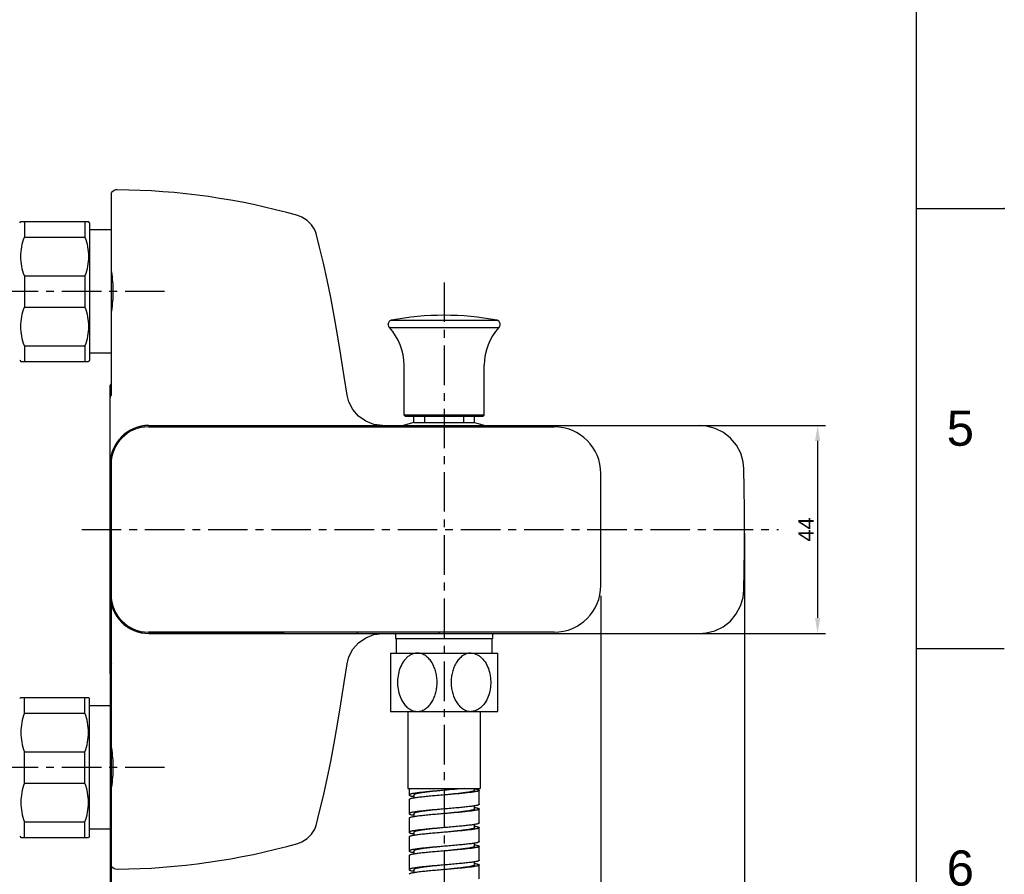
# Model space of a CAD drawing. Header units: millimetres. Extents: x 789 to 1209, y 393 to 987.
# Tile 7 of 29: x 1051 to 1209, y 583 to 720. Entities that reach past the tile are written whole.
import ezdxf

# ---------------------------------------------------------------- set-up
doc = ezdxf.new("R2010")
doc.units = ezdxf.units.MM
doc.header["$LTSCALE"] = 0.1
doc.linetypes.add('CENTERX2', pattern=[101.6, 63.5, -12.7, 12.7, -12.7])
doc.layers.add('CENTER', color=1, linetype='CENTERX2')
doc.layers.add('DIM', color=3, linetype='Continuous')
doc.styles.get("Standard").update_dxf_attribs({"font": 'arial_0.ttf'})
doc.dimstyles.new('ISO-25', dxfattribs={"dimtxt": 2.5, "dimasz": 2.5, "dimexe": 1.25, "dimexo": 0.625, "dimtad": 1, "dimtxsty": 'Standard', "dimcen": 2.5, "dimadec": 0, "dimazin": 0, "dimtfac": 1, "dimtmove": 0, "dimatfit": 3, "dimfxl": 1, "dimarcsym": 0})

# ---------------------------------------------------------------- blocks, each defined once
blk = doc.blocks.new('*D2')
at = {"layer": 'Defpoints', "color": 0, "transparency": 16777216}
for p in [(1159.52, 654.68), (1159.52, 621.23), (1179.13, 621.23)]:
    blk.add_point(p, dxfattribs=at)
at = {"layer": 'DIM', "color": 0, "lineweight": -2, "transparency": 16777216}
for p, q in [((1160.15, 654.68), (1180.38, 654.68)), ((1179.13, 652.18), (1179.13, 623.73)), ((1160.15, 621.23), (1180.38, 621.23))]:
    blk.add_line(p, q, dxfattribs=at)
at = {"layer": 'DIM', "color": 0, "transparency": 16777216}
for points in [[(1178.71, 652.18), (1179.55, 652.18), (1179.13, 654.68)], [(1178.71, 623.73), (1179.55, 623.73), (1179.13, 621.23)]]:
    blk.add_solid(points, dxfattribs=at)
at = {"layer": 'DIM', "color": 0, "transparency": 16777216, "insert": (1177.26, 637.95), "char_height": 2.5, "attachment_point": 5, "rotation": 90}
blk.add_mtext('44', dxfattribs=at)
blk = doc.blocks.new('*D3')
at = {"layer": 'Defpoints', "color": 0, "transparency": 16777216}
for p in [(1065.52, 627.89), (1144.27, 627.89), (1144.27, 550.72)]:
    blk.add_point(p, dxfattribs=at)
at = {"layer": 'DIM', "color": 0, "lineweight": -2, "transparency": 16777216}
for p, q in [((1065.52, 627.27), (1065.52, 549.47)), ((1144.27, 627.27), (1144.27, 549.47)), ((1068.02, 550.72), (1141.77, 550.72))]:
    blk.add_line(p, q, dxfattribs=at)
at = {"layer": 'DIM', "color": 0, "transparency": 16777216}
for points in [[(1068.02, 551.14), (1068.02, 550.31), (1065.52, 550.72)], [(1141.77, 551.14), (1141.77, 550.31), (1144.27, 550.72)]]:
    blk.add_solid(points, dxfattribs=at)
at = {"layer": 'DIM', "color": 0, "transparency": 16777216, "insert": (1104.9, 552.62), "char_height": 2.5, "attachment_point": 5}
blk.add_mtext('105', dxfattribs=at)
blk = doc.blocks.new('*D4')
at = {"layer": 'Defpoints', "color": 0, "transparency": 16777216}
for p in [(1167.36, 637.95), (1065.37, 627.87), (1167.36, 543.14)]:
    blk.add_point(p, dxfattribs=at)
at = {"layer": 'DIM', "color": 0, "lineweight": -2, "transparency": 16777216}
for p, q in [((1167.36, 637.33), (1167.36, 541.89)), ((1065.37, 627.24), (1065.37, 541.89)), ((1067.87, 543.14), (1164.86, 543.14))]:
    blk.add_line(p, q, dxfattribs=at)
at = {"layer": 'DIM', "color": 0, "transparency": 16777216}
for points in [[(1067.87, 543.56), (1067.87, 542.72), (1065.37, 543.14)], [(1164.86, 543.56), (1164.86, 542.72), (1167.36, 543.14)]]:
    blk.add_solid(points, dxfattribs=at)
at = {"layer": 'DIM', "color": 0, "transparency": 16777216, "insert": (1104.31, 545.04), "char_height": 2.5, "attachment_point": 5}
blk.add_mtext('136', dxfattribs=at)

msp = doc.modelspace()

# ---------------------------------------------------------------- linework, layer by layer
for p, q in [((1195.008, 406.728), (1195.008, 972.384)), ((1065.596, 659.557), (1065.596, 692.1)), ((1195.008, 689.556), (1209.15, 689.556)), ((1095.537, 688.421), (1095.537, 688.421)), ((1065.596, 686.104), (1062.071, 686.104)), ((1110.558, 671.575), (1127.585, 671.575)), ((1110.071, 670.937), (1110.071, 670.985)), ((1110.268, 670.431), (1127.875, 670.431)), ((1128.071, 670.937), (1128.071, 670.985)), ((1065.596, 666.304), (1062.071, 666.304)), ((1112.621, 656.337), (1112.621, 664.362)), ((1125.521, 656.337), (1125.521, 664.362)), ((1065.371, 614.947), (1065.371, 660.961)), ((1103.461, 659.566), (1103.461, 659.564)), ((1125.521, 656.337), (1112.621, 656.337)), ((1112.621, 656.337), (1112.846, 656.112)), ((1125.296, 656.112), (1112.846, 656.112)), ((1114.196, 655.137), (1114.196, 656.112)), ((1115.956, 655.137), (1115.956, 656.112)), ((1122.186, 656.112), (1122.186, 655.137)), ((1123.946, 655.137), (1123.946, 656.112)), ((1125.521, 656.337), (1125.296, 656.112)), ((1071.521, 654.454), (1136.771, 654.454)), ((1071.596, 654.679), (1160.142, 654.679)), ((1071.596, 654.656), (1091.89, 654.656)), ((1105.085, 654.679), (1105.084, 654.454)), ((1114.196, 655.137), (1112.486, 654.679)), ((1114.196, 655.137), (1123.946, 655.137)), ((1118.197, 654.679), (1118.197, 654.454)), ((1123.946, 655.137), (1125.657, 654.679)), ((1065.371, 648.454), (1065.394, 648.454)), ((1065.394, 627.454), (1065.394, 648.454)), ((1065.521, 648.454), (1065.521, 627.454)), ((1167.279, 647.721), (1167.279, 647.721)), ((1144.271, 628.954), (1144.271, 646.954)), ((1166.387, 637.954), (1167.362, 637.954)), ((1136.771, 621.454), (1071.521, 621.454)), ((1091.905, 621.253), (1071.596, 621.252)), ((1071.596, 621.229), (1071.596, 621.252)), ((1071.596, 621.229), (1160.135, 621.229)), ((1105.084, 621.454), (1105.085, 621.229)), ((1111.271, 621.229), (1111.271, 620.404)), ((1118.197, 621.454), (1118.197, 621.229)), ((1126.871, 621.229), (1126.871, 620.404)), ((1111.271, 620.404), (1126.871, 620.404)), ((1111.384, 620.404), (1111.384, 618.079)), ((1126.759, 620.404), (1126.759, 618.079)), ((1110.446, 618.079), (1127.696, 618.079)), ((1110.446, 618.079), (1110.446, 608.704)), ((1127.696, 608.704), (1127.696, 618.079)), ((1195.008, 618.849), (1209.15, 618.849)), ((1065.596, 583.808), (1065.596, 616.351)), ((1103.461, 616.344), (1103.461, 616.342)), ((1065.596, 609.604), (1062.071, 609.604)), ((1110.446, 608.704), (1127.696, 608.704)), ((1113.259, 608.704), (1113.259, 596.329)), ((1113.259, 608.704), (1113.259, 596.329)), ((1124.884, 608.704), (1124.884, 596.329)), ((1124.884, 608.704), (1124.884, 596.329)), ((1113.259, 596.329), (1124.884, 596.329)), ((1113.446, 596.329), (1113.446, 595.279)), ((1123.946, 596.029), (1123.946, 596.329)), ((1124.696, 593.779), (1124.696, 596.029)), ((1113.446, 594.529), (1113.446, 592.279)), ((1114.196, 595.279), (1114.196, 594.776)), ((1114.196, 592.279), (1114.196, 591.775)), ((1123.946, 593.029), (1123.946, 593.533)), ((1124.696, 590.779), (1124.696, 593.029)), ((1113.446, 591.529), (1113.446, 589.279)), ((1065.596, 589.804), (1062.071, 589.804)), ((1114.196, 589.279), (1114.196, 588.778)), ((1123.946, 590.029), (1123.946, 590.53)), ((1124.696, 587.779), (1124.696, 590.029)), ((1095.537, 587.487), (1095.537, 587.487)), ((1113.446, 588.529), (1113.446, 586.279)), ((1123.946, 587.029), (1123.946, 587.533)), ((1114.196, 586.279), (1114.196, 585.775)), ((1124.696, 584.779), (1124.696, 587.029)), ((1113.446, 585.529), (1113.446, 583.279)), ((1123.946, 584.029), (1123.946, 584.532)), ((1114.196, 583.279), (1114.196, 582.776)), ((1124.696, 581.779), (1124.696, 584.029))]:
    msp.add_line(p, q)
at = {"color": 7, "linetype": 'Continuous'}
for p, q in [((1050.821, 687.267), (1051.009, 687.454)), ((1051.009, 687.454), (1061.884, 687.454)), ((1051.571, 687.454), (1051.571, 684.948)), ((1061.321, 687.454), (1061.321, 684.948)), ((1062.071, 687.267), (1061.884, 687.454)), ((1062.071, 687.267), (1062.071, 665.142)), ((1051.571, 684.948), (1061.321, 684.948)), ((1051.571, 678.71), (1051.571, 673.698)), ((1051.571, 678.71), (1061.321, 678.71)), ((1061.321, 678.71), (1061.321, 673.698)), ((1051.571, 673.698), (1061.321, 673.698)), ((1051.571, 667.46), (1051.571, 664.954)), ((1051.571, 667.46), (1061.321, 667.46)), ((1061.321, 667.46), (1061.321, 664.954)), ((1050.821, 665.142), (1051.009, 664.954)), ((1062.071, 665.142), (1061.884, 664.954)), ((1051.009, 664.954), (1061.884, 664.954)), ((1050.821, 610.766), (1051.009, 610.954)), ((1051.009, 610.954), (1061.884, 610.954)), ((1051.571, 608.448), (1051.571, 610.954)), ((1061.321, 608.448), (1061.321, 610.954)), ((1062.071, 610.766), (1061.884, 610.954)), ((1062.071, 588.641), (1062.071, 610.766)), ((1051.571, 608.448), (1061.321, 608.448)), ((1051.571, 597.198), (1051.571, 602.21)), ((1051.571, 602.21), (1061.321, 602.21)), ((1061.321, 597.198), (1061.321, 602.21)), ((1051.571, 597.198), (1061.321, 597.198)), ((1051.571, 588.454), (1051.571, 590.96)), ((1051.571, 590.96), (1061.321, 590.96)), ((1061.321, 588.454), (1061.321, 590.96)), ((1050.821, 588.641), (1051.009, 588.454)), ((1051.009, 588.454), (1061.884, 588.454)), ((1062.071, 588.641), (1061.884, 588.454))]:
    msp.add_line(p, q, dxfattribs=at)
for points in [[(1098.473, 685.539), (1098.26, 686.102), (1097.771, 686.923), (1097.068, 687.644), (1096.212, 688.171), (1095.537, 688.421)], [(1103.461, 659.564), (1102.995, 662.568), (1102.457, 665.988), (1101.924, 669.232), (1101.385, 672.316), (1100.833, 675.252), (1100.263, 678.055), (1099.671, 680.74), (1099.057, 683.309), (1098.473, 685.539)], [(1109.169, 654.679), (1107.792, 654.846), (1106.478, 655.344), (1105.317, 656.151), (1104.389, 657.213), (1103.753, 658.451), (1103.463, 659.566)], [(1167.279, 647.721), (1167.167, 648.83), (1166.766, 650.204), (1166.083, 651.496), (1165.14, 652.633), (1163.978, 653.551), (1162.663, 654.209), (1161.271, 654.586), (1160.142, 654.679)], [(1167.362, 637.954), (1167.353, 641.128), (1167.324, 644.553), (1167.279, 647.721)], [(1167.279, 628.187), (1167.324, 631.334), (1167.353, 634.759), (1167.362, 637.954)], [(1160.135, 621.229), (1161.233, 621.317), (1162.616, 621.684), (1163.931, 622.33), (1165.102, 623.238), (1166.056, 624.371), (1166.752, 625.664), (1167.162, 627.047), (1167.279, 628.187)], [(1103.463, 616.342), (1103.758, 617.469), (1104.392, 618.699), (1105.314, 619.753), (1106.468, 620.559), (1107.782, 621.06), (1109.169, 621.229)], [(1098.473, 590.369), (1099.057, 592.599), (1099.671, 595.168), (1100.263, 597.853), (1100.833, 600.656), (1101.385, 603.592), (1101.924, 606.676), (1102.457, 609.92), (1102.995, 613.34), (1103.461, 616.344)], [(1095.537, 587.487), (1096.212, 587.737), (1097.068, 588.264), (1097.771, 588.985), (1098.26, 589.806), (1098.473, 590.369)]]:
    msp.add_lwpolyline(points)
for centre, radius, start, end in [((1066.496, 691.425), 1.125, 89.52864, 143.1301), ((1065.596, 582.03), 110.524, 74.28242, 89.52864), ((1110.671, 670.985), 0.6, 100.90547, 180), ((1119.071, 627.387), 45, 79.09453, 100.90547), ((1127.471, 670.985), 0.6, 0, 79.09453), ((1110.821, 670.937), 0.75, 180, 222.39947), ((1103.621, 664.362), 9, 0, 42.39947), ((1134.521, 664.362), 9, 137.60053, 180), ((1127.321, 670.937), 0.75, 317.60053, 0), ((1071.596, 648.454), 6.225, 90, 180), ((1071.596, 648.454), 6.202, 90, 180), ((1071.521, 648.454), 6, 90, 180), ((1091.688, 646.173), 8.485, 88.43041, 88.64085), ((1136.771, 646.954), 7.5, 0, 90), ((1136.771, 628.954), 7.5, 270, 0), ((1071.596, 627.454), 6.225, 180, 270), ((1071.596, 627.454), 6.202, 180, 270), ((1071.521, 627.454), 6, 180, 270), ((1065.596, 693.878), 110.524, 270.47136, 285.71758), ((1066.496, 584.483), 1.125, 216.8699, 270.47136)]:
    msp.add_arc(centre, radius, start, end)
for points, knots in [([(1051.571, 678.71), (1051.395, 679.212), (1051.111, 680.239), (1050.958, 681.829), (1051.111, 683.42), (1051.395, 684.446), (1051.571, 684.948)], [0, 0, 0, 0, 0.2509624, 0.5, 0.7490377, 1, 1, 1, 1]), ([(1061.321, 684.948), (1061.498, 684.446), (1061.782, 683.42), (1061.935, 681.829), (1061.782, 680.239), (1061.498, 679.212), (1061.321, 678.71)], [0, 0, 0, 0, 0.2509624, 0.5, 0.7490377, 1, 1, 1, 1]), ([(1051.009, 670.579), (1051.009, 671.107), (1051.111, 672.17), (1051.395, 673.196), (1051.571, 673.698)], [0, 0, 0, 0, 0.4980818, 1, 1, 1, 1]), ([(1061.321, 673.698), (1061.498, 673.196), (1061.782, 672.17), (1061.884, 671.107), (1061.884, 670.579)], [0, 0, 0, 0, 0.5019186, 1, 1, 1, 1]), ([(1051.571, 667.46), (1051.395, 667.962), (1051.111, 668.988), (1051.009, 670.051), (1051.009, 670.579)], [0, 0, 0, 0, 0.5019186, 1, 1, 1, 1]), ([(1061.884, 670.579), (1061.884, 670.051), (1061.782, 668.989), (1061.498, 667.962), (1061.321, 667.46)], [0, 0, 0, 0, 0.4980818, 1, 1, 1, 1]), ([(1051.571, 608.448), (1051.395, 607.946), (1051.111, 606.92), (1051.009, 605.857), (1051.009, 605.329)], [0, 0, 0, 0, 0.5019186, 1, 1, 1, 1]), ([(1061.884, 605.329), (1061.884, 605.857), (1061.782, 606.92), (1061.498, 607.946), (1061.321, 608.448)], [0, 0, 0, 0, 0.4980818, 1, 1, 1, 1]), ([(1051.009, 605.329), (1051.009, 604.801), (1051.111, 603.738), (1051.395, 602.712), (1051.571, 602.21)], [0, 0, 0, 0, 0.4980818, 1, 1, 1, 1]), ([(1061.321, 602.21), (1061.498, 602.712), (1061.782, 603.738), (1061.884, 604.801), (1061.884, 605.329)], [0, 0, 0, 0, 0.5019186, 1, 1, 1, 1]), ([(1051.571, 597.198), (1051.395, 596.696), (1051.111, 595.669), (1050.958, 594.079), (1051.111, 592.489), (1051.395, 591.462), (1051.571, 590.96)], [0, 0, 0, 0, 0.2509624, 0.5, 0.7490377, 1, 1, 1, 1]), ([(1061.321, 590.96), (1061.498, 591.462), (1061.782, 592.488), (1061.935, 594.079), (1061.782, 595.669), (1061.498, 596.696), (1061.321, 597.198)], [0, 0, 0, 0, 0.2509624, 0.5, 0.7490377, 1, 1, 1, 1])]:
    msp.add_open_spline(points, degree=3, knots=knots, dxfattribs=at)
for points, knots in [([(1065.596, 679.345), (1065.707, 678.299), (1065.916, 676.202), (1065.707, 674.104), (1065.596, 673.063)], [0, 0, 0, 0, 0.5011015, 1, 1, 1, 1]), ([(1065.371, 660.961), (1065.371, 661.043), (1065.419, 661.22), (1065.529, 661.362), (1065.596, 661.426)], [0, 0, 0, 0, 0.4703585, 1, 1, 1, 1]), ([(1065.596, 659.557), (1065.531, 659.502), (1065.422, 659.386), (1065.371, 659.23), (1065.371, 659.159)], [0, 0, 0, 0, 0.5473544, 1, 1, 1, 1]), ([(1114.759, 618.079), (1114.581, 618.079), (1114.221, 618.033), (1113.711, 617.836), (1113.246, 617.529), (1112.692, 616.999), (1112.15, 616.167), (1111.74, 615.032), (1111.553, 613.82), (1111.587, 612.59), (1111.841, 611.395), (1112.167, 610.65), (1112.371, 610.308)], [0, 0, 0, 0, 0.056527, 0.1138603, 0.172513, 0.232622, 0.3564489, 0.4841042, 0.6138205, 0.7440481, 0.8733091, 1, 1, 1, 1]), ([(1114.759, 608.704), (1114.878, 608.704), (1115.117, 608.724), (1115.467, 608.813), (1115.802, 608.957), (1116.226, 609.216), (1116.699, 609.648), (1117.156, 610.28), (1117.509, 610.995), (1117.759, 611.766), (1117.908, 612.571), (1117.957, 613.392), (1117.908, 614.212), (1117.759, 615.017), (1117.509, 615.788), (1117.156, 616.503), (1116.699, 617.135), (1116.226, 617.567), (1115.802, 617.826), (1115.467, 617.97), (1115.117, 618.059), (1114.878, 618.079), (1114.759, 618.079)], [0, 0, 0, 0, 0.0286344, 0.05747, 0.0866461, 0.1162729, 0.1768874, 0.2393544, 0.3032976, 0.368303, 0.4339867, 0.5000001, 0.5660135, 0.6316972, 0.6967026, 0.7606458, 0.8231128, 0.8837273, 0.9133541, 0.9425301, 0.9713656, 1, 1, 1, 1]), ([(1123.384, 618.079), (1123.265, 618.079), (1123.026, 618.059), (1122.676, 617.97), (1122.341, 617.826), (1121.916, 617.567), (1121.444, 617.135), (1120.987, 616.503), (1120.634, 615.788), (1120.384, 615.017), (1120.235, 614.212), (1120.185, 613.392), (1120.235, 612.571), (1120.384, 611.766), (1120.634, 610.995), (1120.987, 610.28), (1121.444, 609.648), (1121.916, 609.216), (1122.341, 608.957), (1122.676, 608.813), (1123.026, 608.724), (1123.265, 608.704), (1123.384, 608.704)], [0, 0, 0, 0, 0.0286344, 0.05747, 0.0866461, 0.1162729, 0.1768875, 0.2393545, 0.3032977, 0.3683029, 0.4339866, 0.4999999, 0.5660133, 0.6316969, 0.6967022, 0.7606454, 0.8231125, 0.883727, 0.9133538, 0.9425299, 0.9713656, 1, 1, 1, 1]), ([(1123.384, 618.079), (1123.562, 618.079), (1123.921, 618.033), (1124.431, 617.836), (1124.897, 617.529), (1125.45, 617), (1125.992, 616.167), (1126.402, 615.033), (1126.589, 613.821), (1126.556, 612.591), (1126.302, 611.396), (1125.977, 610.651), (1125.773, 610.309)], [0, 0, 0, 0, 0.0565318, 0.1138677, 0.1725168, 0.2326184, 0.3564271, 0.4840737, 0.6137926, 0.744028, 0.8732987, 1, 1, 1, 1]), ([(1065.371, 616.749), (1065.371, 616.678), (1065.422, 616.522), (1065.531, 616.406), (1065.596, 616.351)], [0, 0, 0, 0, 0.4526447, 1, 1, 1, 1]), ([(1065.596, 614.482), (1065.529, 614.546), (1065.419, 614.688), (1065.371, 614.865), (1065.371, 614.947)], [0, 0, 0, 0, 0.5296406, 1, 1, 1, 1]), ([(1112.371, 610.308), (1112.505, 610.083), (1112.806, 609.662), (1113.281, 609.224), (1113.708, 608.961), (1114.046, 608.815), (1114.398, 608.725), (1114.639, 608.704), (1114.759, 608.704)], [0, 0, 0, 0, 0.2610563, 0.5143422, 0.6381195, 0.7599923, 0.8804218, 1, 1, 1, 1]), ([(1125.773, 610.309), (1125.639, 610.084), (1125.337, 609.662), (1124.863, 609.224), (1124.436, 608.961), (1124.097, 608.815), (1123.745, 608.725), (1123.504, 608.704), (1123.384, 608.704)], [0, 0, 0, 0, 0.2610606, 0.5143465, 0.638124, 0.7599966, 0.8804227, 1, 1, 1, 1]), ([(1065.596, 602.845), (1065.707, 601.799), (1065.916, 599.702), (1065.707, 597.604), (1065.596, 596.563)], [0, 0, 0, 0, 0.5011015, 1, 1, 1, 1]), ([(1119.071, 596.029), (1118.706, 595.998), (1117.988, 595.937), (1116.946, 595.845), (1115.986, 595.754), (1115.254, 595.675), (1114.737, 595.61), (1114.409, 595.564), (1114.126, 595.518), (1113.89, 595.472), (1113.725, 595.432), (1113.619, 595.398), (1113.558, 595.375), (1113.51, 595.352), (1113.469, 595.326), (1113.446, 595.297), (1113.446, 595.279)], [0, 0, 0, 0, 0.1928484, 0.3783298, 0.5493975, 0.6995441, 0.7649706, 0.8231275, 0.8734925, 0.9156219, 0.9492045, 0.9627335, 0.9740913, 0.98332, 0.9905221, 1, 1, 1, 1]), ([(1119.071, 596.029), (1118.754, 595.998), (1118.132, 595.937), (1117.229, 595.845), (1116.397, 595.754), (1115.763, 595.675), (1115.315, 595.61), (1115.03, 595.564), (1114.785, 595.517), (1114.581, 595.472), (1114.419, 595.426), (1114.313, 595.386), (1114.251, 595.352), (1114.215, 595.325), (1114.196, 595.296), (1114.196, 595.279)], [0, 0, 0, 0, 0.1922244, 0.3771341, 0.5477048, 0.6974865, 0.7627926, 0.8208854, 0.8712466, 0.9134552, 0.947217, 0.9724269, 0.9819091, 0.989456, 1, 1, 1, 1]), ([(1122.378, 596.329), (1121.855, 596.274), (1120.753, 596.172), (1119.651, 596.078), (1119.071, 596.029)], [0, 0, 0, 0, 0.4744712, 1, 1, 1, 1]), ([(1123.946, 596.029), (1123.946, 596.012), (1123.928, 595.983), (1123.892, 595.956), (1123.83, 595.922), (1123.724, 595.882), (1123.562, 595.836), (1123.358, 595.791), (1123.112, 595.744), (1122.828, 595.698), (1122.38, 595.633), (1121.746, 595.554), (1120.913, 595.463), (1120.01, 595.371), (1119.388, 595.31), (1119.071, 595.279)], [0, 0, 0, 0, 0.0105451, 0.018091, 0.0275721, 0.0527843, 0.0865437, 0.1287546, 0.1791136, 0.2372084, 0.3025128, 0.4522947, 0.6228657, 0.8077756, 1, 1, 1, 1]), ([(1124.696, 596.029), (1124.696, 596.011), (1124.673, 595.982), (1124.633, 595.956), (1124.585, 595.933), (1124.524, 595.91), (1124.418, 595.876), (1124.253, 595.836), (1124.017, 595.791), (1123.734, 595.744), (1123.406, 595.698), (1122.889, 595.633), (1122.157, 595.554), (1121.197, 595.463), (1120.155, 595.371), (1119.437, 595.31), (1119.071, 595.279)], [0, 0, 0, 0, 0.0094797, 0.0166812, 0.0259067, 0.0372656, 0.050798, 0.0843756, 0.1265098, 0.1768704, 0.235031, 0.3004543, 0.4506027, 0.6216683, 0.8071562, 1, 1, 1, 1]), ([(1123.95, 596.278), (1124.058, 596.259), (1124.209, 596.231), (1124.394, 596.187), (1124.5, 596.157), (1124.584, 596.126), (1124.651, 596.094), (1124.696, 596.055), (1124.696, 596.029)], [0, 0, 0, 0, 0.4080516, 0.5722964, 0.709371, 0.8192817, 0.9026038, 1, 1, 1, 1]), ([(1113.446, 595.279), (1113.446, 595.253), (1113.49, 595.215), (1113.556, 595.183), (1113.639, 595.153), (1113.742, 595.123), (1113.923, 595.079), (1114.071, 595.051), (1114.176, 595.033)], [0, 0, 0, 0, 0.0978959, 0.181261, 0.2911154, 0.4281278, 0.592223, 1, 1, 1, 1]), ([(1119.071, 595.279), (1118.706, 595.248), (1117.988, 595.187), (1116.946, 595.095), (1115.986, 595.004), (1115.254, 594.925), (1114.737, 594.86), (1114.409, 594.814), (1114.126, 594.767), (1113.89, 594.722), (1113.725, 594.682), (1113.619, 594.648), (1113.558, 594.625), (1113.51, 594.602), (1113.469, 594.576), (1113.446, 594.547), (1113.446, 594.529)], [0, 0, 0, 0, 0.1928436, 0.3783311, 0.5493962, 0.6995442, 0.7649696, 0.8231282, 0.8734903, 0.9156234, 0.9492016, 0.9627324, 0.9740932, 0.9833196, 0.9905194, 1, 1, 1, 1]), ([(1124.696, 593.779), (1124.696, 593.761), (1124.673, 593.732), (1124.633, 593.706), (1124.585, 593.683), (1124.524, 593.66), (1124.418, 593.626), (1124.253, 593.586), (1124.017, 593.541), (1123.734, 593.494), (1123.406, 593.448), (1122.889, 593.383), (1122.157, 593.304), (1121.197, 593.213), (1120.155, 593.121), (1119.437, 593.06), (1119.071, 593.029)], [0, 0, 0, 0, 0.0094797, 0.0166812, 0.0259067, 0.0372656, 0.050798, 0.0843756, 0.1265098, 0.1768704, 0.235031, 0.3004543, 0.4506027, 0.6216683, 0.8071562, 1, 1, 1, 1]), ([(1119.071, 593.029), (1118.706, 592.998), (1117.988, 592.937), (1116.946, 592.845), (1115.986, 592.754), (1115.254, 592.675), (1114.737, 592.61), (1114.409, 592.564), (1114.126, 592.517), (1113.89, 592.472), (1113.725, 592.432), (1113.619, 592.398), (1113.558, 592.375), (1113.51, 592.352), (1113.469, 592.326), (1113.446, 592.297), (1113.446, 592.279)], [0, 0, 0, 0, 0.1928436, 0.3783311, 0.5493962, 0.6995442, 0.7649696, 0.8231282, 0.8734903, 0.9156234, 0.9492016, 0.9627324, 0.9740932, 0.9833196, 0.9905194, 1, 1, 1, 1]), ([(1113.446, 592.279), (1113.446, 592.253), (1113.491, 592.215), (1113.558, 592.183), (1113.641, 592.152), (1113.746, 592.122), (1113.929, 592.078), (1114.078, 592.05), (1114.185, 592.032)], [0, 0, 0, 0, 0.097628, 0.1809513, 0.290857, 0.4278973, 0.5920624, 1, 1, 1, 1]), ([(1119.071, 592.279), (1118.706, 592.248), (1117.988, 592.187), (1116.946, 592.095), (1115.986, 592.004), (1115.254, 591.925), (1114.737, 591.86), (1114.409, 591.814), (1114.126, 591.767), (1113.89, 591.722), (1113.725, 591.682), (1113.619, 591.648), (1113.558, 591.625), (1113.51, 591.602), (1113.469, 591.576), (1113.446, 591.547), (1113.446, 591.529)], [0, 0, 0, 0, 0.1928441, 0.3783322, 0.5493977, 0.6995457, 0.7649696, 0.8231289, 0.8734913, 0.9156232, 0.9492036, 0.9627351, 0.9740921, 0.983319, 0.9905218, 1, 1, 1, 1]), ([(1119.071, 593.029), (1118.754, 592.998), (1118.132, 592.937), (1117.229, 592.845), (1116.397, 592.754), (1115.763, 592.675), (1115.315, 592.61), (1115.03, 592.564), (1114.785, 592.517), (1114.581, 592.472), (1114.419, 592.426), (1114.313, 592.386), (1114.251, 592.352), (1114.215, 592.325), (1114.196, 592.296), (1114.196, 592.279)], [0, 0, 0, 0, 0.1922243, 0.3771338, 0.5477044, 0.697486, 0.7627931, 0.8208849, 0.8712472, 0.9134547, 0.9472176, 0.9724264, 0.9819093, 0.9894565, 1, 1, 1, 1]), ([(1123.946, 593.029), (1123.946, 593.012), (1123.928, 592.983), (1123.892, 592.956), (1123.83, 592.922), (1123.724, 592.882), (1123.562, 592.836), (1123.358, 592.791), (1123.112, 592.744), (1122.828, 592.698), (1122.38, 592.633), (1121.746, 592.554), (1120.913, 592.463), (1120.01, 592.371), (1119.388, 592.31), (1119.071, 592.279)], [0, 0, 0, 0, 0.0105456, 0.0180909, 0.0275717, 0.0527848, 0.0865434, 0.128755, 0.1791135, 0.2372087, 0.3025127, 0.4522948, 0.6228658, 0.8077757, 1, 1, 1, 1]), ([(1124.696, 593.029), (1124.696, 593.011), (1124.673, 592.982), (1124.633, 592.956), (1124.585, 592.933), (1124.524, 592.91), (1124.418, 592.876), (1124.253, 592.836), (1124.017, 592.791), (1123.734, 592.744), (1123.406, 592.698), (1122.889, 592.633), (1122.157, 592.554), (1121.197, 592.463), (1120.155, 592.371), (1119.437, 592.31), (1119.071, 592.279)], [0, 0, 0, 0, 0.0094795, 0.0166792, 0.0259081, 0.0372679, 0.0507968, 0.0843779, 0.1265081, 0.1768729, 0.2350291, 0.3004563, 0.450604, 0.6216688, 0.8071563, 1, 1, 1, 1]), ([(1123.966, 593.275), (1124.071, 593.257), (1124.219, 593.229), (1124.4, 593.185), (1124.504, 593.156), (1124.586, 593.125), (1124.652, 593.093), (1124.696, 593.055), (1124.696, 593.029)], [0, 0, 0, 0, 0.4077986, 0.5718854, 0.7088956, 0.81877, 0.9021168, 1, 1, 1, 1]), ([(1124.696, 590.779), (1124.696, 590.761), (1124.673, 590.732), (1124.633, 590.706), (1124.585, 590.683), (1124.524, 590.66), (1124.418, 590.626), (1124.253, 590.586), (1124.017, 590.541), (1123.734, 590.494), (1123.406, 590.448), (1122.889, 590.383), (1122.157, 590.304), (1121.197, 590.213), (1120.155, 590.121), (1119.437, 590.06), (1119.071, 590.029)], [0, 0, 0, 0, 0.0094795, 0.0166792, 0.0259081, 0.0372679, 0.0507968, 0.0843779, 0.1265081, 0.1768729, 0.2350291, 0.3004563, 0.450604, 0.6216688, 0.8071563, 1, 1, 1, 1]), ([(1119.071, 590.029), (1118.706, 589.998), (1117.988, 589.937), (1116.946, 589.845), (1115.986, 589.754), (1115.254, 589.675), (1114.737, 589.61), (1114.409, 589.564), (1114.126, 589.517), (1113.89, 589.472), (1113.725, 589.432), (1113.619, 589.398), (1113.558, 589.375), (1113.51, 589.352), (1113.469, 589.326), (1113.446, 589.297), (1113.446, 589.279)], [0, 0, 0, 0, 0.1928441, 0.3783322, 0.5493977, 0.6995457, 0.7649696, 0.8231289, 0.8734913, 0.9156232, 0.9492036, 0.9627351, 0.9740921, 0.983319, 0.9905218, 1, 1, 1, 1]), ([(1113.446, 589.279), (1113.446, 589.253), (1113.491, 589.215), (1113.557, 589.183), (1113.64, 589.152), (1113.744, 589.122), (1113.927, 589.078), (1114.076, 589.05), (1114.182, 589.032)], [0, 0, 0, 0, 0.0977182, 0.1810795, 0.2909502, 0.427978, 0.5921351, 1, 1, 1, 1]), ([(1119.071, 589.279), (1118.706, 589.248), (1117.988, 589.187), (1116.946, 589.095), (1115.986, 589.004), (1115.254, 588.925), (1114.737, 588.86), (1114.409, 588.814), (1114.126, 588.768), (1113.89, 588.722), (1113.725, 588.682), (1113.619, 588.648), (1113.558, 588.625), (1113.51, 588.602), (1113.469, 588.576), (1113.446, 588.547), (1113.446, 588.529)], [0, 0, 0, 0, 0.1928437, 0.3783312, 0.549396, 0.6995437, 0.7649709, 0.8231271, 0.8734919, 0.9156221, 0.9492032, 0.9627321, 0.9740919, 0.9833208, 0.9905205, 1, 1, 1, 1]), ([(1119.071, 590.029), (1118.754, 589.998), (1118.132, 589.937), (1117.229, 589.845), (1116.397, 589.754), (1115.763, 589.675), (1115.315, 589.61), (1115.03, 589.564), (1114.785, 589.517), (1114.581, 589.472), (1114.419, 589.426), (1114.313, 589.386), (1114.251, 589.352), (1114.215, 589.325), (1114.196, 589.296), (1114.196, 589.279)], [0, 0, 0, 0, 0.1922241, 0.3771336, 0.547704, 0.6974856, 0.7627935, 0.8208844, 0.8712476, 0.9134542, 0.947218, 0.9724261, 0.9819097, 0.9894568, 1, 1, 1, 1]), ([(1123.946, 590.029), (1123.946, 590.012), (1123.928, 589.983), (1123.892, 589.956), (1123.83, 589.922), (1123.724, 589.882), (1123.562, 589.836), (1123.358, 589.791), (1123.112, 589.744), (1122.828, 589.698), (1122.38, 589.633), (1121.746, 589.554), (1120.913, 589.463), (1120.01, 589.371), (1119.388, 589.31), (1119.071, 589.279)], [0, 0, 0, 0, 0.010546, 0.0180906, 0.0275716, 0.0527852, 0.0865434, 0.1287553, 0.1791136, 0.2372089, 0.302513, 0.4522951, 0.6228661, 0.8077758, 1, 1, 1, 1]), ([(1124.696, 590.029), (1124.696, 590.011), (1124.673, 589.982), (1124.633, 589.956), (1124.585, 589.933), (1124.524, 589.91), (1124.418, 589.876), (1124.253, 589.836), (1124.017, 589.791), (1123.734, 589.744), (1123.406, 589.698), (1122.889, 589.633), (1122.157, 589.554), (1121.197, 589.463), (1120.155, 589.371), (1119.437, 589.31), (1119.071, 589.279)], [0, 0, 0, 0, 0.0094782, 0.016681, 0.0259079, 0.0372649, 0.0507964, 0.0843768, 0.1265087, 0.1768711, 0.2350304, 0.3004543, 0.4506023, 0.6216678, 0.8071559, 1, 1, 1, 1]), ([(1123.961, 590.276), (1124.067, 590.258), (1124.216, 590.23), (1124.399, 590.186), (1124.503, 590.156), (1124.586, 590.125), (1124.652, 590.093), (1124.696, 590.055), (1124.696, 590.029)], [0, 0, 0, 0, 0.4078649, 0.572022, 0.7090498, 0.8189205, 0.9022818, 1, 1, 1, 1]), ([(1124.696, 587.779), (1124.696, 587.761), (1124.673, 587.732), (1124.633, 587.706), (1124.585, 587.683), (1124.524, 587.66), (1124.418, 587.626), (1124.253, 587.586), (1124.017, 587.541), (1123.734, 587.494), (1123.406, 587.448), (1122.889, 587.383), (1122.157, 587.304), (1121.197, 587.213), (1120.155, 587.121), (1119.437, 587.06), (1119.071, 587.029)], [0, 0, 0, 0, 0.0094782, 0.016681, 0.0259079, 0.0372649, 0.0507964, 0.0843768, 0.1265087, 0.1768711, 0.2350304, 0.3004543, 0.4506023, 0.6216678, 0.8071559, 1, 1, 1, 1]), ([(1119.071, 587.029), (1118.706, 586.998), (1117.988, 586.937), (1116.946, 586.845), (1115.986, 586.754), (1115.254, 586.675), (1114.737, 586.61), (1114.409, 586.564), (1114.126, 586.518), (1113.89, 586.472), (1113.725, 586.432), (1113.619, 586.398), (1113.558, 586.375), (1113.51, 586.352), (1113.469, 586.326), (1113.446, 586.297), (1113.446, 586.279)], [0, 0, 0, 0, 0.1928437, 0.3783312, 0.549396, 0.6995437, 0.7649709, 0.8231271, 0.8734919, 0.9156221, 0.9492032, 0.9627321, 0.9740919, 0.9833208, 0.9905205, 1, 1, 1, 1]), ([(1113.446, 586.279), (1113.446, 586.253), (1113.49, 586.215), (1113.556, 586.183), (1113.639, 586.152), (1113.742, 586.123), (1113.924, 586.079), (1114.072, 586.051), (1114.177, 586.033)], [0, 0, 0, 0, 0.0978832, 0.18123, 0.2911044, 0.4281146, 0.5922014, 1, 1, 1, 1]), ([(1119.071, 586.279), (1118.706, 586.248), (1117.988, 586.187), (1116.946, 586.095), (1115.986, 586.004), (1115.254, 585.925), (1114.737, 585.86), (1114.409, 585.814), (1114.126, 585.767), (1113.89, 585.722), (1113.725, 585.682), (1113.619, 585.648), (1113.558, 585.625), (1113.51, 585.602), (1113.469, 585.576), (1113.446, 585.547), (1113.446, 585.529)], [0, 0, 0, 0, 0.1928438, 0.3783317, 0.5493973, 0.6995457, 0.764969, 0.8231296, 0.8734902, 0.9156244, 0.949202, 0.9627344, 0.9740933, 0.9833188, 0.9905203, 1, 1, 1, 1]), ([(1119.071, 587.029), (1118.754, 586.998), (1118.132, 586.937), (1117.229, 586.845), (1116.397, 586.754), (1115.763, 586.675), (1115.315, 586.61), (1115.03, 586.564), (1114.785, 586.517), (1114.581, 586.472), (1114.419, 586.426), (1114.313, 586.386), (1114.251, 586.352), (1114.215, 586.325), (1114.196, 586.296), (1114.196, 586.279)], [0, 0, 0, 0, 0.192224, 0.3771333, 0.5477037, 0.6974852, 0.7627938, 0.8208841, 0.8712479, 0.9134539, 0.9472182, 0.9724259, 0.9819101, 0.9894568, 1, 1, 1, 1]), ([(1124.696, 587.029), (1124.696, 587.011), (1124.673, 586.982), (1124.633, 586.956), (1124.585, 586.933), (1124.524, 586.91), (1124.418, 586.876), (1124.253, 586.836), (1124.017, 586.791), (1123.734, 586.744), (1123.406, 586.698), (1122.889, 586.633), (1122.157, 586.554), (1121.197, 586.463), (1120.155, 586.371), (1119.437, 586.31), (1119.071, 586.279)], [0, 0, 0, 0, 0.0094779, 0.0166787, 0.0259059, 0.0372669, 0.0507977, 0.0843757, 0.1265088, 0.176871, 0.2350297, 0.3004551, 0.4506033, 0.6216685, 0.8071562, 1, 1, 1, 1]), ([(1123.946, 587.029), (1123.946, 587.012), (1123.928, 586.983), (1123.892, 586.956), (1123.83, 586.922), (1123.724, 586.882), (1123.562, 586.836), (1123.358, 586.791), (1123.112, 586.744), (1122.828, 586.698), (1122.38, 586.633), (1121.746, 586.554), (1120.913, 586.463), (1120.01, 586.371), (1119.388, 586.31), (1119.071, 586.279)], [0, 0, 0, 0, 0.0105424, 0.0180878, 0.0275704, 0.0527844, 0.0865425, 0.1287542, 0.179113, 0.2372079, 0.3025125, 0.4522948, 0.6228659, 0.8077757, 1, 1, 1, 1]), ([(1123.957, 587.277), (1124.064, 587.258), (1124.214, 587.23), (1124.397, 587.186), (1124.502, 587.156), (1124.585, 587.125), (1124.652, 587.093), (1124.696, 587.055), (1124.696, 587.029)], [0, 0, 0, 0, 0.4079394, 0.5721043, 0.7091441, 0.8190519, 0.9023835, 1, 1, 1, 1]), ([(1124.696, 584.779), (1124.696, 584.761), (1124.673, 584.732), (1124.633, 584.706), (1124.585, 584.683), (1124.524, 584.66), (1124.418, 584.626), (1124.253, 584.586), (1124.017, 584.541), (1123.734, 584.494), (1123.406, 584.448), (1122.889, 584.383), (1122.157, 584.304), (1121.197, 584.213), (1120.155, 584.121), (1119.437, 584.06), (1119.071, 584.029)], [0, 0, 0, 0, 0.0094779, 0.0166787, 0.0259059, 0.0372669, 0.0507977, 0.0843757, 0.1265088, 0.176871, 0.2350297, 0.3004551, 0.4506033, 0.6216685, 0.8071562, 1, 1, 1, 1]), ([(1123.966, 584.275), (1124.072, 584.257), (1124.219, 584.229), (1124.401, 584.185), (1124.504, 584.156), (1124.587, 584.125), (1124.652, 584.093), (1124.696, 584.055), (1124.696, 584.029)], [0, 0, 0, 0, 0.407777, 0.5718722, 0.7088846, 0.818739, 0.9021041, 1, 1, 1, 1]), ([(1119.071, 584.029), (1118.706, 583.998), (1117.988, 583.937), (1116.946, 583.845), (1115.986, 583.754), (1115.254, 583.675), (1114.737, 583.61), (1114.409, 583.564), (1114.126, 583.517), (1113.89, 583.472), (1113.725, 583.432), (1113.619, 583.398), (1113.558, 583.375), (1113.51, 583.352), (1113.469, 583.326), (1113.446, 583.297), (1113.446, 583.279)], [0, 0, 0, 0, 0.1928438, 0.3783317, 0.5493973, 0.6995457, 0.764969, 0.8231296, 0.8734902, 0.9156244, 0.949202, 0.9627344, 0.9740933, 0.9833188, 0.9905203, 1, 1, 1, 1]), ([(1119.071, 583.279), (1118.706, 583.248), (1117.988, 583.187), (1116.946, 583.095), (1115.986, 583.004), (1115.254, 582.925), (1114.737, 582.86), (1114.409, 582.814), (1114.126, 582.768), (1113.89, 582.722), (1113.725, 582.682), (1113.619, 582.648), (1113.558, 582.625), (1113.51, 582.602), (1113.469, 582.576), (1113.446, 582.547), (1113.446, 582.529)], [0, 0, 0, 0, 0.1928441, 0.3783318, 0.5493968, 0.6995443, 0.7649706, 0.8231275, 0.8734925, 0.9156219, 0.9492045, 0.9627335, 0.9740913, 0.98332, 0.9905221, 1, 1, 1, 1]), ([(1113.446, 583.279), (1113.446, 583.253), (1113.491, 583.215), (1113.559, 583.182), (1113.643, 583.151), (1113.749, 583.121), (1113.934, 583.077), (1114.085, 583.049), (1114.192, 583.03)], [0, 0, 0, 0, 0.0973962, 0.1807183, 0.290629, 0.4277036, 0.5919484, 1, 1, 1, 1]), ([(1119.071, 584.029), (1118.754, 583.998), (1118.132, 583.937), (1117.229, 583.845), (1116.397, 583.754), (1115.763, 583.675), (1115.315, 583.61), (1115.03, 583.564), (1114.785, 583.517), (1114.581, 583.472), (1114.419, 583.426), (1114.313, 583.386), (1114.251, 583.352), (1114.215, 583.325), (1114.196, 583.296), (1114.196, 583.279)], [0, 0, 0, 0, 0.1922239, 0.3771331, 0.5477035, 0.697485, 0.7627939, 0.8208839, 0.8712479, 0.9134539, 0.947218, 0.9724259, 0.9819106, 0.9894566, 1, 1, 1, 1]), ([(1123.946, 584.029), (1123.946, 584.012), (1123.928, 583.983), (1123.892, 583.956), (1123.83, 583.922), (1123.724, 583.882), (1123.562, 583.836), (1123.358, 583.791), (1123.112, 583.744), (1122.828, 583.698), (1122.38, 583.633), (1121.746, 583.554), (1120.913, 583.463), (1120.01, 583.371), (1119.388, 583.31), (1119.071, 583.279)], [0, 0, 0, 0, 0.010546, 0.0180896, 0.027572, 0.0527851, 0.0865442, 0.128755, 0.1791145, 0.2372086, 0.3025139, 0.4522958, 0.6228666, 0.8077761, 1, 1, 1, 1]), ([(1124.696, 584.029), (1124.696, 584.011), (1124.673, 583.982), (1124.633, 583.956), (1124.585, 583.933), (1124.524, 583.91), (1124.418, 583.876), (1124.253, 583.836), (1124.017, 583.791), (1123.734, 583.744), (1123.406, 583.698), (1122.889, 583.633), (1122.157, 583.554), (1121.197, 583.463), (1120.155, 583.371), (1119.437, 583.31), (1119.071, 583.279)], [0, 0, 0, 0, 0.0094779, 0.01668, 0.0259087, 0.0372665, 0.0507955, 0.0843781, 0.1265075, 0.1768725, 0.2350294, 0.3004557, 0.4506032, 0.6216682, 0.8071559, 1, 1, 1, 1])]:
    msp.add_open_spline(points, degree=3, knots=knots)
for points in [[(1091.905, 654.677), (1092.443, 654.663), (1092.983, 654.593), (1093.504, 654.459)], [(1091.921, 654.655), (1092.441, 654.641), (1092.964, 654.578), (1093.47, 654.458)], [(1093.47, 621.45), (1092.959, 621.328), (1092.431, 621.265), (1091.905, 621.253)], [(1093.504, 621.449), (1092.983, 621.315), (1092.443, 621.245), (1091.905, 621.231)]]:
    msp.add_open_spline(points, degree=3)
msp.add_point((1209.15, 689.556))
at = {"layer": 'CENTER'}
for p, q in [((1119.071, 677.669), (1119.071, 537.632)), ((1074.11, 676.204), (1021.242, 676.204)), ((1060.808, 637.954), (1172.828, 637.954)), ((1074.11, 599.704), (1021.242, 599.704))]:
    msp.add_line(p, q, dxfattribs=at)

# ---------------------------------------------------------------- texts
at = {"char_height": 5.657, "attachment_point": 5}
for s, insert in [('5', (1202.079, 654.202)), ('6', (1202.079, 583.495))]:
    msp.add_mtext_dynamic_manual_height_columns(s, width=50, gutter_width=12.5, heights=[0], dxfattribs=dict(at, insert=insert))

# ---------------------------------------------------------------- dimensions: what is measured, and where the dimension line sits
at = {"layer": 'DIM'}
dim = msp.add_linear_dim(base=(1179.13, 621.229), p1=(1159.523, 654.679), p2=(1159.523, 621.229), angle=90, text='44', dimstyle='ISO-25', dxfattribs=at)
dim.commit()
dim.dimension.update_dxf_attribs({"geometry": '*D2', "text_midpoint": (1179.13, 637.954), "dimtype": 160})
for base, p1, p2, text, picture, middle in [((1167.362, 543.141), (1065.371, 627.868), (1167.362, 637.954), '136', '*D4', (1104.312, 543.141)), ((1144.271, 550.723), (1065.521, 627.892), (1144.271, 627.892), '105', '*D3', (1104.896, 550.723))]:
    dim = msp.add_linear_dim(base=base, p1=p1, p2=p2, text=text, dimstyle='ISO-25', dxfattribs=at)
    dim.commit()
    dim.dimension.update_dxf_attribs({"geometry": picture, "text_midpoint": middle, "dimtype": 160})

doc.saveas('drawing.dxf')
